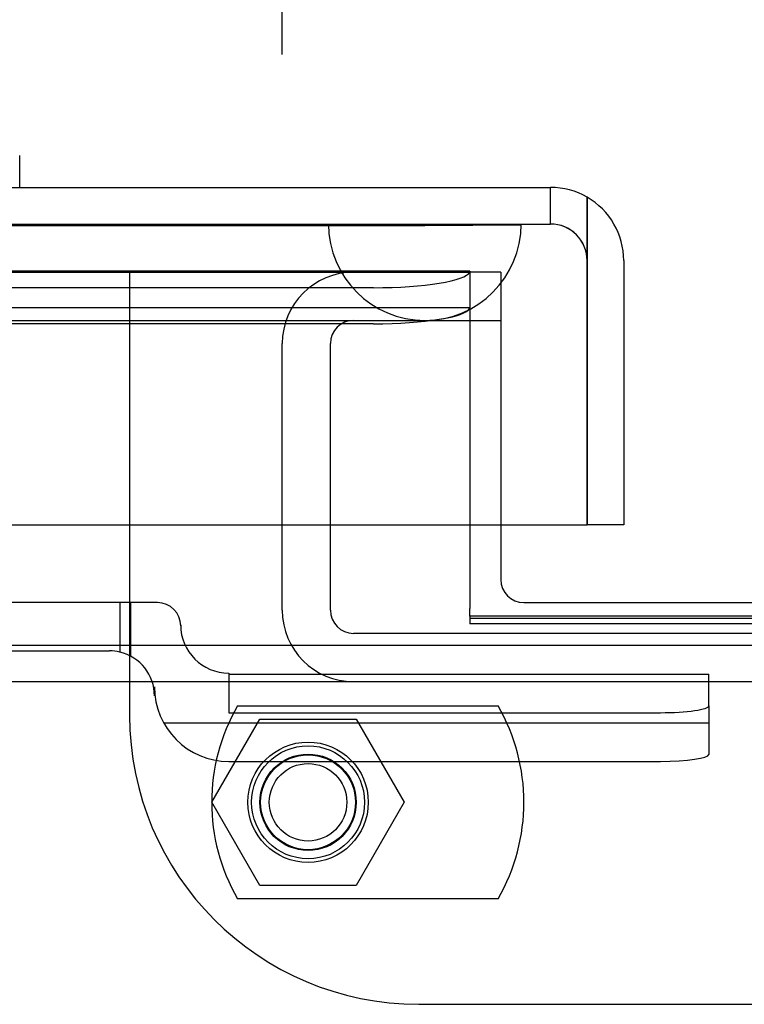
# Model space of a CAD drawing. Header units: inches. Extents: x 1 to 359, y -2 to 239.
# Tile 8 of 79: x 106.83 to 108.71, y 31.57 to 34.12. Entities that reach past the tile are written whole.
import ezdxf
from ezdxf.enums import TextEntityAlignment as Align
from ezdxf.lldxf.tags import DXFTag

# ---------------------------------------------------------------- set-up
doc = ezdxf.new("R2010")
doc.units = ezdxf.units.IN
doc.header["$MEASUREMENT"] = 0
for name, color, linetype in [('COM70098', 7, 'Continuous'), ('COM70220', 7, 'Continuous'), ('COM70739-9', 7, 'Continuous'), ('COM70838', 7, 'Continuous'), ('COM71195-7', 7, 'Continuous'), ('COM71298-2', 7, 'Continuous'), ('COM71299-2', 7, 'Continuous'), ('Default', 7, 'Continuous'), ('GSK87756', 7, 'Continuous'), ('HAN13068', 7, 'Continuous'), ('NTS86070', 7, 'Continuous'), ('SCC180005', 7, 'Continuous')]:
    doc.layers.add(name, color=color, linetype=linetype)
doc.styles.add('SEACAD_Times_New_Roman', font='times.ttf')
tags = doc.linetypes.add('HIDDEN2', pattern=[0.1875, 0.125, -0.0625]).pattern_tags.tags
tags[6:7] = [DXFTag(74, 4), DXFTag(75, 0), DXFTag(340, '0'), DXFTag(46, 0.0), DXFTag(50, 0.0), DXFTag(44, 0.0), DXFTag(45, 0.0)]
tags[4:5] = [DXFTag(74, 4), DXFTag(75, 0), DXFTag(340, '0'), DXFTag(46, 0.0), DXFTag(50, 0.0), DXFTag(44, 0.0), DXFTag(45, 0.0)]
doc.dimstyles.new('HAMMOND_(STH_-_300x200)', dxfattribs={"dimtxt": 1.5, "dimasz": 1.875, "dimexe": 0.75, "dimexo": 0.75, "dimgap": 0.375, "dimtad": 0, "dimtih": 1, "dimtoh": 1, "dimzin": 0, "dimdsep": 46, "dimtxsty": 'SEACAD_Times_New_Roman', "dimblk1": '_SE_FILLED', "dimblk2": '_SE_FILLED', "dimsah": 1, "dimcen": 0.75, "dimadec": 0, "dimazin": 0, "dimtfac": 0.8, "dimtofl": 0, "dimtmove": 0, "dimatfit": 3, "dimfxl": 1, "dimtolj": 1, "dimtzin": 0, "dimarcsym": 0})

# ---------------------------------------------------------------- blocks, each defined once
blk = doc.blocks.new('SE2')
at = {"layer": 'COM70098', "color": 7, "linetype": 'HIDDEN2'}
for p, q in [((107.1164, 33.4687), (107.1164, 32.3197)), ((108.0794, 33.4687), (107.9994, 33.4687)), ((108.0794, 33.4687), (108.0794, 32.8137)), ((107.8664, 31.5697), (111.3664, 31.5697))]:
    blk.add_line(p, q, dxfattribs=at)
at = {"layer": 'COM70098', "color": 7, "linetype": 'Continuous'}
for p, q in [((108.0794, 32.8137), (108.0794, 32.6717)), ((108.1394, 32.6117), (111.0934, 32.6117))]:
    blk.add_line(p, q, dxfattribs=at)
at = {"layer": 'COM70098', "color": 7, "linetype": 'HIDDEN2'}
blk.add_circle((107.5794, 32.0937), 0.1562, dxfattribs=at)
at = {"layer": 'COM70098', "color": 7, "linetype": 'Continuous'}
blk.add_arc((108.1394, 32.6717), 0.06, 180, 270, dxfattribs=at)
at = {"layer": 'COM70098', "color": 7, "linetype": 'HIDDEN2'}
blk.add_arc((107.8664, 32.3197), 0.75, 180, 270, dxfattribs=at)
at = {"layer": 'COM70220', "color": 7, "linetype": 'HIDDEN2'}
for p, q in [((81.1644, 33.5927), (107.6324, 33.5927)), ((81.1644, 33.5917), (107.6324, 33.5917)), ((81.1644, 33.5897), (107.6324, 33.5897)), ((107.6324, 33.5927), (108.1314, 33.5927)), ((107.6324, 33.5917), (108.1314, 33.5917)), ((107.6324, 33.5897), (107.8824, 33.5897)), ((107.6334, 33.5927), (107.6334, 33.5917)), ((107.6334, 33.5917), (107.8824, 33.5897)), ((107.8824, 33.5897), (108.1314, 33.5917)), ((108.1314, 33.5917), (108.1314, 33.5927)), ((81.1644, 33.3437), (107.6324, 33.3437)), ((107.6324, 33.3437), (107.8824, 33.3437))]:
    blk.add_line(p, q, dxfattribs=at)
blk.add_arc((107.8824, 33.5937), 0.25, 180, 0, dxfattribs=at)
at = {"layer": 'COM70739-9', "color": 7, "linetype": 'HIDDEN2'}
for p, q in [((107.8824, 33.3437), (108.0794, 33.3437)), ((107.5124, 32.5917), (107.5124, 33.2837)), ((107.6374, 32.5917), (107.6374, 33.2837)), ((111.5354, 32.5317), (107.6974, 32.5317))]:
    blk.add_line(p, q, dxfattribs=at)
for centre, radius, start, end in [((107.6974, 33.2837), 0.185, 90, 180), ((107.6974, 33.2837), 0.06, 90, 180), ((107.6974, 32.5917), 0.185, 180, 270), ((107.6974, 32.5917), 0.06, 180, 270)]:
    blk.add_arc(centre, radius, start, end, dxfattribs=at)
at = {"layer": 'COM70838', "color": 7, "linetype": 'HIDDEN2'}
for p, q in [((107.0913, 32.6117), (106.3779, 32.6117)), ((107.1889, 32.6117), (107.0913, 32.6117)), ((107.0913, 32.6117), (107.0913, 32.4834)), ((107.1189, 32.6117), (107.1189, 32.473)), ((107.2489, 32.5537), (107.2489, 32.5517)), ((106.3779, 32.4867), (107.0639, 32.4867)), ((107.3739, 32.4287), (107.3739, 32.3261)), ((107.3739, 32.4261), (108.6189, 32.4261)), ((108.6189, 32.3443), (108.6189, 32.4261)), ((107.1809, 32.3697), (107.1809, 32.3928)), ((108.6189, 32.3443), (108.6189, 32.218)), ((107.3739, 32.3261), (108.4939, 32.3261)), ((107.2048, 32.2998), (108.6189, 32.2998)), ((107.3739, 32.1998), (108.4939, 32.1998))]:
    blk.add_line(p, q, dxfattribs=at)
for centre, radius, start, end in [((107.1889, 32.5517), 0.06, 0, 90), ((107.3739, 32.5537), 0.125, 180, 270), ((107.0639, 32.3697), 0.117, 76.4554, 90), ((107.0639, 32.3697), 0.117, 0, 76.4554), ((107.3739, 32.3928), 0.193, 180, 270)]:
    blk.add_arc(centre, radius, start, end, dxfattribs=at)
for centre, major_axis, start_param, end_param in [((108.4939, 32.3443), (-0.125, 0), 1.570796, 3.141593), ((108.4939, 32.218), (0.125, 0), 4.712389, 6.283185)]:
    blk.add_ellipse(centre, major_axis=major_axis, ratio=0.145455, start_param=start_param, end_param=end_param, dxfattribs=at)
at = {"layer": 'COM71195-7', "color": 7, "linetype": 'Continuous'}
for p, q in [((80.5884, 33.6887), (108.2084, 33.6887)), ((108.3033, 33.4987), (108.3033, 33.6632)), ((108.3034, 33.6632), (108.3034, 33.4987)), ((108.3033, 32.8137), (108.3033, 33.4987)), ((108.3034, 33.4987), (108.3034, 32.8137)), ((108.3984, 33.4987), (108.3984, 32.8137)), ((80.4935, 32.8137), (108.3033, 32.8137)), ((108.3984, 32.8137), (108.3034, 32.8137))]:
    blk.add_line(p, q, dxfattribs=at)
at = {"layer": 'COM71195-7', "color": 7, "linetype": 'HIDDEN2'}
for p, q in [((108.2084, 33.5937), (108.2084, 33.6887)), ((80.5884, 33.5937), (108.2084, 33.5937))]:
    blk.add_line(p, q, dxfattribs=at)
at = {"layer": 'COM71195-7', "color": 7, "linetype": 'Continuous'}
for start, end in [(60, 90), (0, 60)]:
    blk.add_arc((108.2084, 33.4987), 0.19, start, end, dxfattribs=at)
at = {"layer": 'COM71195-7', "color": 7, "linetype": 'HIDDEN2'}
blk.add_arc((108.2084, 33.4987), 0.095, 0, 90, dxfattribs=at)
at = {"layer": 'COM71195-7', "color": 7, "linetype": 'Continuous'}
blk.add_ellipse((108.2084, 33.4987), major_axis=(0, -0.19), ratio=0.999171, start_param=2.617994, end_param=3.141593, dxfattribs=at)
at = {"layer": 'COM71195-7', "color": 7, "linetype": 'HIDDEN2'}
blk.add_ellipse((108.2084, 33.4987), major_axis=(0, -0.095), ratio=0.999171, start_param=1.570796, end_param=3.141593, dxfattribs=at)
at = {"layer": 'COM71298-2', "color": 7, "linetype": 'HIDDEN2'}
for p, q in [((107.9994, 33.471), (80.9614, 33.471)), ((107.9994, 33.4708), (107.9988, 33.4689)), ((107.9994, 33.471), (107.9994, 33.4687)), ((107.7494, 33.4285), (81.2114, 33.4285)), ((107.9991, 33.376), (80.9617, 33.376)), ((107.7494, 33.3349), (81.2114, 33.3349)), ((111.2334, 32.5705), (107.9994, 32.5705))]:
    blk.add_line(p, q, dxfattribs=at)
for centre in [(107.7494, 33.4719), (107.7494, 33.3783)]:
    blk.add_ellipse(centre, major_axis=(0.25, 0), ratio=0.173648, start_param=4.712389, end_param=6.21308, dxfattribs=at)
at = {"layer": 'COM71299-2', "color": 7, "linetype": 'HIDDEN2'}
for p, q in [((80.9614, 33.4687), (107.9994, 33.4687)), ((107.9994, 33.4687), (107.9994, 32.8137)), ((107.9994, 32.5768), (107.9994, 32.557)), ((111.2334, 32.557), (107.9994, 32.557)), ((79.6814, 32.4067), (139.5514, 32.4067))]:
    blk.add_line(p, q, dxfattribs=at)
at = {"layer": 'COM71299-2', "color": 7, "linetype": 'Continuous'}
for p, q in [((107.9994, 32.8137), (107.9994, 32.5967)), ((107.9994, 32.5768), (107.9994, 32.5967)), ((111.2334, 32.5768), (107.9994, 32.5768)), ((79.6814, 32.5017), (139.5514, 32.5017))]:
    blk.add_line(p, q, dxfattribs=at)
at = {"layer": 'GSK87756', "color": 7, "linetype": 'HIDDEN2'}
blk.add_circle((107.5794, 32.0937), 0.125, dxfattribs=at)
at = {"layer": 'HAN13068', "color": 7, "linetype": 'Continuous'}
blk.add_line((106.8313, 33.6887), (106.8313, 33.7716), dxfattribs=at)
at = {"layer": 'NTS86070', "color": 7, "linetype": 'HIDDEN2'}
for p, q in [((107.3964, 32.3437), (108.0724, 32.3437)), ((108.0724, 31.8437), (107.3964, 31.8437))]:
    blk.add_line(p, q, dxfattribs=at)
for radius in [0.1465, 0.125, 0.1005]:
    blk.add_circle((107.5794, 32.0937), radius, dxfattribs=at)
for centre, start, end in [((107.8294, 32.0937), 150, 210), ((107.6394, 32.0937), 330, 30)]:
    blk.add_arc(centre, 0.5, start, end, dxfattribs=at)
at = {"layer": 'SCC180005', "color": 7, "linetype": 'HIDDEN2'}
for p, q in [((107.33, 32.0937), (107.4547, 32.3097)), ((107.4547, 32.3097), (107.7041, 32.3097)), ((107.7041, 32.3097), (107.8288, 32.0937)), ((107.4547, 31.8777), (107.33, 32.0937)), ((107.8288, 32.0937), (107.7041, 31.8777)), ((107.7041, 31.8777), (107.4547, 31.8777))]:
    blk.add_line(p, q, dxfattribs=at)
blk.add_circle((107.5794, 32.0937), 0.123, dxfattribs=at)
blk = doc.blocks.new('DMBLK68')
at = {"layer": 'Default', "linetype": 'Continuous', "transparency": 16777216}
for points in [[(82.8364, 40.738), (80.9614, 40.4255), (82.8364, 40.113)], [(105.6374, 40.738), (105.6374, 40.113), (107.5124, 40.4255)]]:
    blk.add_hatch(color=7, dxfattribs=at).paths.add_polyline_path(points)
at = {"layer": 'Default', "color": 7, "linetype": 'Continuous', "transparency": 16777216}
for p, q in [((80.9614, 33.7827), (80.9614, 41.1755)), ((107.5124, 34.0337), (107.5124, 41.1755)), ((80.9614, 40.4255), (88.0425, 40.4255)), ((100.4313, 40.4255), (107.5124, 40.4255))]:
    blk.add_line(p, q, dxfattribs=at)
at = {"layer": 'Default', "color": 7, "linetype": 'Continuous', "transparency": 16777216, "style": 'SEACAD_Times_New_Roman'}
for s, p in [('26.55', (91.6777, 41.1755)), ('OPENNING', (88.5675, 38.9255))]:
    blk.add_text(s, height=1.5, dxfattribs=at).set_placement(p, align=Align.TOP_LEFT)
blk = doc.blocks.new('_SE_FILLED')
at = {"color": 0}
blk.add_line((0, 0), (-1, 0), dxfattribs=at)
blk.add_solid([(0, 0), (-1, -0.1665), (-1, 0.1665), (0, 0)], dxfattribs=at)

msp = doc.modelspace()

# ---------------------------------------------------------------- block references
at = {"layer": 'Default'}
msp.add_blockref('SE2', (0, 0), dxfattribs=at)

# ---------------------------------------------------------------- dimensions: what is measured, and where the dimension line sits
at = {"layer": 'Default', "color": 7, "linetype": 'Continuous'}
dim = msp.add_linear_dim(base=(107.5124, 40.4255), p1=(80.9614, 33.0327), p2=(107.5124, 33.2837), text='\\A1;<>\\POPENNING', dimstyle='HAMMOND_(STH_-_300x200)', dxfattribs=at)
dim.commit()
dim.dimension.update_dxf_attribs({"geometry": 'DMBLK68', "text_midpoint": (94.2369, 40.4255), "dimtype": 160})

doc.saveas('drawing.dxf')
